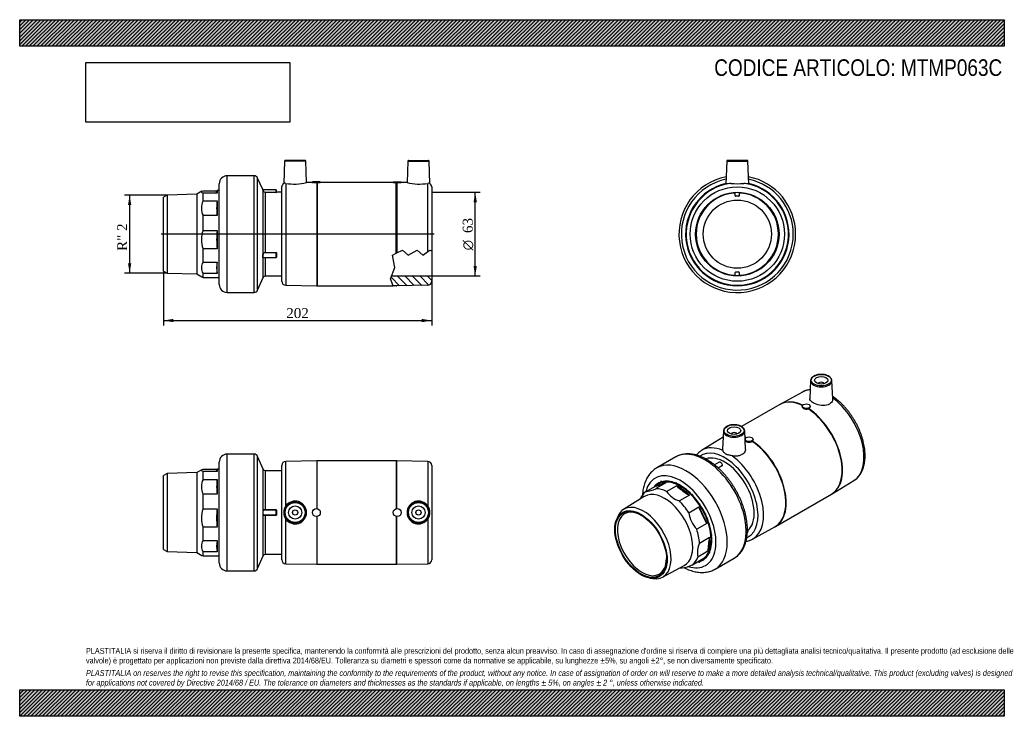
# Model space of a CAD drawing. Header units: millimetres. Extents: x 0 to 742, y 0 to 525.
import ezdxf
from ezdxf.enums import TextEntityAlignment as Align
from ezdxf.lldxf.tags import DXFTag

# ---------------------------------------------------------------- set-up
doc = ezdxf.new("R2010")
doc.units = ezdxf.units.MM
doc.header["$LTSCALE"] = 2.5
for name, color, linetype in [('Default', 7, 'Continuous'), ('DV3_Default', 7, 'Continuous'), ('IOM063C', 7, 'Continuous'), ('MP063C', 7, 'Continuous'), ('PARTE_PE_063', 7, 'Continuous')]:
    doc.layers.add(name, color=color, linetype=linetype)
doc.styles.add('SEACAD_Solid_Edge_ANSI1_Symbols', font='semeca1.ttf')
doc.styles.add('SEACAD_Times_New_Roman', font='times.ttf')
tags = doc.linetypes.add('CENTER2', pattern=[28.575, 19.05, -3.175, 3.175, -3.175]).pattern_tags.tags
tags[10:11] = [DXFTag(74, 4), DXFTag(75, 0), DXFTag(340, '0'), DXFTag(46, 0.0), DXFTag(50, 0.0), DXFTag(44, 0.0), DXFTag(45, 0.0)]
tags[8:9] = [DXFTag(74, 4), DXFTag(75, 0), DXFTag(340, '0'), DXFTag(46, 0.0), DXFTag(50, 0.0), DXFTag(44, 0.0), DXFTag(45, 0.0)]
tags[6:7] = [DXFTag(74, 4), DXFTag(75, 0), DXFTag(340, '0'), DXFTag(46, 0.0), DXFTag(50, 0.0), DXFTag(44, 0.0), DXFTag(45, 0.0)]
tags[4:5] = [DXFTag(74, 4), DXFTag(75, 0), DXFTag(340, '0'), DXFTag(46, 0.0), DXFTag(50, 0.0), DXFTag(44, 0.0), DXFTag(45, 0.0)]
doc.dimstyles.new('ANSImm', dxfattribs={"dimtxt": 7.5, "dimasz": 7.5, "dimexe": 3.75, "dimexo": 0, "dimgap": 1.875, "dimtad": 1, "dimdec": 0, "dimdsep": 46, "dimtxsty": 'SEACAD_Times_New_Roman', "dimblk1": '_SE_FILLED', "dimblk2": '_SE_FILLED', "dimsah": 1, "dimcen": 3.75, "dimazin": 0, "dimtfac": 0.85, "dimtdec": 3, "dimtofl": 0, "dimtmove": 0, "dimatfit": 3, "dimfxl": 1, "dimarcsym": 0})
picture_1 = doc.add_image_def('image1.jpg', size_in_pixel=(4302, 1260))

# ---------------------------------------------------------------- blocks, each defined once
blk = doc.blocks.new('SE')
at = {"layer": 'IOM063C', "color": 7, "linetype": 'Continuous'}
for p, q in [((137.47, 185.86), (133.59, 183.62)), ((138.28, 186.22), (148.88, 186.22)), ((148.95, 186.33), (148.68, 185.86)), ((148.95, 186.33), (148.95, 184.4)), ((150.45, 186.33), (148.95, 186.33)), ((111.09, 183.03), (108.45, 181.46)), ((108.45, 125.7), (108.45, 181.46)), ((133.59, 183.62), (111.09, 183.03)), ((111.09, 183.03), (111.09, 124.13)), ((133.59, 183.62), (133.59, 123.54)), ((138.28, 178.59), (138.28, 184.4)), ((148.95, 184.4), (138.28, 184.4)), ((138.28, 178.59), (148.95, 178.59)), ((148.95, 178.59), (148.95, 167.53)), ((138.28, 156.31), (138.28, 167.53)), ((148.95, 167.53), (138.28, 167.53)), ((138.28, 156.31), (148.95, 156.31)), ((148.95, 156.31), (148.95, 142.49)), ((138.28, 132.44), (138.28, 142.49)), ((148.95, 142.49), (138.28, 142.49)), ((138.28, 132.44), (148.95, 132.44)), ((148.95, 132.44), (148.95, 123.95)), ((108.45, 125.7), (111.09, 124.13)), ((111.09, 124.13), (133.59, 123.54)), ((133.59, 123.54), (137.47, 121.3)), ((138.28, 120.94), (138.28, 123.95)), ((148.95, 123.95), (138.28, 123.95)), ((138.28, 120.94), (148.95, 120.94)), ((148.88, 120.94), (148.95, 120.83)), ((148.95, 120.83), (148.95, 120.94)), ((148.95, 120.83), (150.45, 120.83))]:
    blk.add_line(p, q, dxfattribs=at)
for centre, radius, start, end in [((149.39, 173.06), 12.41, 153.55461, 206.44539), ((184.03, 173.06), 35.51, 171.04325, 188.95675), ((156, 149.4), 19.02, 158.70319, 201.29681), ((203.85, 149.4), 55.34, 172.82757, 187.17243), ((144.56, 128.19), 7.58, 145.94942, 214.05058), ((169.51, 128.19), 21, 168.34388, 191.65612)]:
    blk.add_arc(centre, radius, start, end, dxfattribs=at)
for points, knots in [([(138.28, 184.4), (137.45, 184.69), (136.98, 185), (136.98, 185.62), (137.45, 185.92), (138.28, 186.22)], [0, 0, 0, 0, 0.5, 0.5, 1, 1, 1, 1]), ([(148.95, 184.4), (148.66, 184.7), (148.43, 185.19), (148.57, 185.67), (148.68, 185.86)], [0, 0, 0, 0, 0.5, 0.8023523, 0.8023523, 0.8023523, 0.8023523])]:
    blk.add_open_spline(points, degree=3, knots=knots, dxfattribs=at)
blk.add_open_spline([(137.46, 121.3), (137.67, 121.18), (137.95, 121.06), (138.28, 120.94)], degree=3, dxfattribs=at)
at = {"layer": 'MP063C', "color": 7, "linetype": 'Continuous'}
for p, q in [((197.7, 118.02), (197.7, 189.14)), ((224.01, 192.58), (200.64, 192.14)), ((200.64, 158.5), (200.64, 192.14)), ((224.01, 192.58), (224.01, 156.56)), ((224.39, 156.5), (224.39, 192.58)), ((284.01, 192.58), (224.39, 192.58)), ((284.01, 192.58), (284.01, 156.5)), ((284.39, 156.56), (284.39, 192.58)), ((307.76, 192.14), (284.39, 192.58)), ((307.76, 192.14), (307.76, 158.5)), ((310.7, 189.14), (310.7, 118.02)), ((200.64, 115.03), (200.64, 148.66)), ((224.01, 150.6), (224.01, 114.58)), ((224.39, 114.58), (224.39, 150.66)), ((284.01, 150.66), (284.01, 114.58)), ((284.39, 114.58), (284.39, 150.6)), ((307.76, 148.66), (307.76, 115.03)), ((200.64, 115.03), (224.01, 114.58)), ((224.39, 114.58), (284.01, 114.58)), ((284.39, 114.58), (307.76, 115.03))]:
    blk.add_line(p, q, dxfattribs=at)
for centre, radius in [((207.7, 153.58), 8.02), ((207.7, 153.58), 7.52), ((207.7, 153.58), 5), ((223.7, 153.58), 3), ((284.7, 153.58), 3), ((300.7, 153.58), 8.02), ((300.7, 153.58), 7.52), ((300.7, 153.58), 5), ((207.7, 153.58), 2), ((300.7, 153.58), 2)]:
    blk.add_circle(centre, radius, dxfattribs=at)
for centre, radius, start, end in [((200.7, 189.14), 3, 91.08092, 180), ((224.39, 172.58), 20, 90, 91.08092), ((284.01, 172.58), 20, 88.91908, 90), ((307.7, 189.14), 3, 0, 88.91908), ((207.67, 153.58), 8.58, 145.00137, 214.99863), ((207.69, 153.58), 8.59, 214.92618, 145.07382), ((300.71, 153.58), 8.59, 34.92631, 325.07369), ((300.73, 153.58), 8.58, 325.00137, 34.99863), ((200.7, 118.02), 3, 180, 268.91908), ((224.39, 134.58), 20, 268.91908, 270), ((284.01, 134.58), 20, 270, 271.08092), ((307.7, 118.02), 3, 271.08092, 0)]:
    blk.add_arc(centre, radius, start, end, dxfattribs=at)
at = {"layer": 'PARTE_PE_063', "color": 7, "linetype": 'Continuous'}
for p, q in [((156.45, 109.58), (156.45, 197.58)), ((176.7, 197.58), (156.45, 197.58)), ((176.7, 109.58), (176.7, 197.58)), ((179.45, 111.38), (179.45, 195.79)), ((183.62, 186.28), (179.45, 195.79)), ((150.45, 115.58), (150.45, 191.58)), ((183.62, 155.26), (183.62, 186.28)), ((185.45, 155.67), (185.45, 185.08)), ((197.7, 185.08), (185.45, 185.08)), ((183.62, 120.88), (183.62, 151.9)), ((185.45, 155.67), (193.35, 155.67)), ((185.45, 155.58), (185.45, 155.67)), ((193.35, 155.58), (185.45, 155.58)), ((185.45, 151.58), (193.35, 151.58)), ((185.45, 151.49), (185.45, 151.58)), ((193.35, 151.49), (185.45, 151.49)), ((185.45, 122.08), (185.45, 151.49)), ((193.35, 155.58), (193.35, 155.67)), ((193.35, 151.58), (193.35, 155.58)), ((193.35, 151.49), (193.35, 151.58)), ((193.45, 155.48), (193.45, 151.68)), ((193.55, 155.47), (193.55, 151.69)), ((179.45, 111.38), (183.62, 120.88)), ((185.45, 122.08), (197.7, 122.08)), ((156.45, 109.58), (176.7, 109.58))]:
    blk.add_line(p, q, dxfattribs=at)
for centre, radius, start, end in [((156.45, 191.58), 6, 90, 180), ((176.7, 194.58), 3, 23.67347, 90), ((185.45, 187.08), 2, 203.67347, 270), ((187.43, 153.58), 4.16, 156.20204, 203.79796), ((187.16, 153.58), 3.8, 155.08388, 204.91612), ((193.35, 155.47), 0.2, 359.95343, 89.97291), ((193.35, 155.48), 0.1, 359.68253, 89.75138), ((193.35, 151.69), 0.2, 270.02713, 0.04654), ((193.35, 151.68), 0.1, 270.26689, 0.2992), ((185.45, 120.08), 2, 90, 156.32653), ((156.45, 115.58), 6, 180, 270), ((176.7, 112.58), 3, 270, 336.32653)]:
    blk.add_arc(centre, radius, start, end, dxfattribs=at)
for centre, major_axis, ratio, start_param, end_param in [((183.71, 155.26), (-0.0871, 0.0491), 0.758936, 0.663412, 1.974678), ((183.71, 151.9), (-0.0871, -0.0491), 0.758936, 4.308508, 5.619773), ((193.55, 155.48), (-0.1, 0), 0.060032, 0, 1.570796), ((193.55, 151.68), (-0.1, 0), 0.060032, 4.712389, 6.283185)]:
    blk.add_ellipse(centre, major_axis=major_axis, ratio=ratio, start_param=start_param, end_param=end_param, dxfattribs=at)
for points, knots in [([(183.62, 155.26), (183.65, 155.32), (183.69, 155.36), (183.78, 155.45), (183.83, 155.48), (183.95, 155.54), (184.02, 155.57), (184.16, 155.61), (184.24, 155.62), (184.48, 155.65), (184.66, 155.66), (185.05, 155.67), (185.25, 155.67), (185.45, 155.67)], [0, 0, 0, 0, 0.125, 0.125, 0.25, 0.25, 0.375, 0.375, 0.5, 0.5, 0.75, 0.75, 1, 1, 1, 1]), ([(185.45, 151.49), (185.25, 151.49), (185.05, 151.49), (184.67, 151.5), (184.48, 151.51), (184.16, 151.55), (184.01, 151.59), (183.77, 151.71), (183.68, 151.79), (183.62, 151.9)], [0, 0, 0, 0, 0.25, 0.25, 0.5, 0.5, 0.75, 0.75, 1, 1, 1, 1]), ([(185.45, 155.58), (185.26, 155.58), (185.07, 155.58), (184.71, 155.57), (184.54, 155.56), (184.31, 155.53), (184.23, 155.52), (184.1, 155.48), (184.03, 155.46), (183.92, 155.4), (183.87, 155.36), (183.78, 155.28), (183.74, 155.24), (183.71, 155.18)], [0, 0, 0, 0, 0.25, 0.25, 0.5, 0.5, 0.625, 0.625, 0.75, 0.75, 0.875, 0.875, 1, 1, 1, 1]), ([(183.71, 151.98), (183.77, 151.87), (183.86, 151.79), (184.09, 151.68), (184.23, 151.64), (184.54, 151.6), (184.71, 151.59), (185.07, 151.58), (185.26, 151.58), (185.45, 151.58)], [0, 0, 0, 0, 0.25, 0.25, 0.5, 0.5, 0.75, 0.75, 1, 1, 1, 1])]:
    blk.add_open_spline(points, degree=3, knots=knots, dxfattribs=at)
blk = doc.blocks.new('SE1')
at = {"layer": 'IOM063C', "color": 7, "linetype": 'Continuous'}
for p, q in [((471.93, 169.14), (479.48, 173.5)), ((487.3, 175.91), (479.75, 171.56)), ((481.85, 175), (480.79, 174.39)), ((487.69, 169.43), (495.23, 173.79)), ((471, 165.61), (455.39, 155.91)), ((505, 166.66), (497.46, 162.31)), ((504.57, 153.46), (512.11, 157.81)), ((450.83, 150.13), (450.01, 148.01)), ((518.11, 145.32), (510.57, 140.96)), ((512.69, 130.58), (520.24, 134.93)), ((518.95, 124.39), (511.41, 120.04)), ((484.84, 104.91), (501.04, 113.58)), ((507.3, 114.19), (514.85, 118.55)), ((513.54, 117.66), (514.6, 118.28)), ((475.31, 104.2), (477.55, 103.85))]:
    blk.add_line(p, q, dxfattribs=at)
for centre, radius, start, end in [((465.36, 204.31), 35.78, 280.58816, 293.72094), ((452.22, 275.69), 105.76, 284.93757, 289.37154), ((533.33, 215.76), 56.69, 227.77073, 240.01754), ((503.57, 180.94), 19.62, 215.93967, 251.8486), ((576.34, 180.97), 68.27, 199.82802, 211.47864), ((527.54, 156.8), 23.21, 188.28362, 223.02304), ((568.89, 123.65), 49.94, 166.93965, 179.14346), ((527.45, 123.43), 16.4, 154.15466, 191.92845), ((494.24, 142.64), 31.3, 279.64469, 294.66441)]:
    blk.add_arc(centre, radius, start, end, dxfattribs=at)
for centre, major_axis, ratio, start_param, end_param in [((498.22, 146.64), (-16.38, 28.36), 0.57735, 3.141593, 6.283185), ((498.22, 146.64), (16.75, -29.01), 0.57735, 3.025618, 3.369538), ((497.16, 146.03), (16.38, -28.36), 0.57735, 2.79627, 3.225116), ((489.62, 141.67), (-16.38, 28.36), 0.57735, 5.581311, 5.937862), ((483.8, 176.66), (0.25, -0.433), 0.577265, 1.439848, 4.581617), ((498.22, 146.64), (-16.75, 29.01), 0.57735, 5.643612, 6.137361), ((495.13, 175.54), (0.25, -0.433), 0.577328, 0.916357, 4.058126), ((497.16, 146.03), (-16.38, 28.36), 0.57735, 5.152464, 5.581311), ((498.22, 146.64), (-16.75, 29.01), 0.57735, 5.120013, 5.613762), ((489.62, 141.67), (-16.38, 28.36), 0.57735, 0.083524, 0.420534), ((486.3, 139.75), (-15.02, 26.02), 0.57735, 0, 0.018517), ((486.3, 139.75), (-15.02, 26.02), 0.57735, 3.123075, 6.283185), ((507.29, 166.67), (0.25, -0.433), 0.577412, 0.392719, 3.534488), ((498.22, 146.64), (-16.75, 29.01), 0.57735, 4.596414, 5.090163), ((469.23, 129.9), (13.1, -22.69), 0.57735, 2.375101, 6.283185), ((470.39, 130.57), (-14.73, 25.51), 0.57735, 0, 0.4342), ((470.39, 130.57), (-14.73, 25.51), 0.57735, 2.707393, 6.283185), ((489.62, 141.67), (-16.38, 28.36), 0.57735, 4.795913, 5.152464), ((497.16, 146.03), (-16.38, 28.36), 0.57735, 4.367066, 4.795913), ((517.01, 152.44), (-0.25, 0.433), 0.577435, 3.010565, 6.152334), ((498.22, 146.64), (16.75, -29.01), 0.57735, 0.931223, 1.424972), ((489.62, 141.67), (16.38, -28.36), 0.57735, 0.868922, 1.225473), ((497.16, 146.03), (16.38, -28.36), 0.57735, 0.440075, 0.868922), ((498.22, 146.64), (16.75, -29.01), 0.57735, 0.407624, 0.901373), ((521.71, 136.65), (-0.25, 0.433), 0.577373, 2.486859, 5.628628), ((469.23, 129.9), (13.1, -22.69), 0.57735, 0, 0.766492), ((489.62, 141.67), (16.38, -28.36), 0.57735, 0.083524, 0.440075), ((498.22, 146.64), (-16.75, 29.01), 0.57735, 3.025618, 3.519367), ((520.11, 123.54), (-0.25, 0.433), 0.577288, 1.9633, 5.105069), ((489.62, 141.67), (16.38, -28.36), 0.57735, -0.420534, -0.345323), ((498.22, 146.64), (16.75, -29.01), 0.57735, -0.227945, -0.145825), ((497.16, 146.03), (-16.38, 28.36), 0.57735, 3.058069, 3.225116), ((512.64, 116.61), (-0.25, 0.433), 0.577265, 1.439848, 4.581617)]:
    blk.add_ellipse(centre, major_axis=major_axis, ratio=ratio, start_param=start_param, end_param=end_param, dxfattribs=at)
for major_axis in [(13.94, -24.15), (-13.6, 23.56)]:
    blk.add_ellipse((468.52, 129.49), major_axis=major_axis, ratio=0.57735, dxfattribs=at)
at = {"layer": 'MP063C', "color": 7, "linetype": 'Continuous'}
for p, q in [((596.45, 253.01), (595.87, 239.37)), ((613.07, 239.22), (612.48, 253.01)), ((602.47, 250.68), (602.47, 250.65)), ((606.47, 250.65), (606.47, 250.68)), ((590.44, 244.39), (573.7, 235.24)), ((573.16, 234.94), (544.41, 218.33)), ((590.15, 233.7), (590.15, 233.24)), ((594.73, 231.73), (595.04, 231.85)), ((596.15, 233.2), (596.15, 233.7)), ((530.48, 210.29), (514.18, 200.37)), ((530.69, 215.05), (530.1, 201.22)), ((536.7, 212.71), (536.7, 212.68)), ((540.7, 212.68), (540.7, 212.71)), ((547.3, 201.45), (546.72, 215.05)), ((547.02, 208.79), (547.02, 208.3)), ((553.02, 208.34), (553.02, 208.79)), ((552.35, 207.2), (552.57, 207.38)), ((612.69, 167.7), (628.99, 177.62)), ((570.01, 143.05), (612.16, 167.39)), ((552.73, 133.59), (569.47, 142.75)), ((569.46, 142.76), (570, 143.06))]:
    blk.add_line(p, q, dxfattribs=at)
for centre, radius, start, end in [((575.46, 231.43), 4.18, 114.77816, 123.28948), ((609.88, 171.99), 5.12, 296.32509, 303.31097)]:
    blk.add_arc(centre, radius, start, end, dxfattribs=at)
for centre, major_axis, start_param, end_param in [((604.47, 252.9), (8.02, 0), 3.116897, 3.143559), ((604.47, 252.9), (8.02, 0), 3.143559, 6.274962), ((604.47, 252.9), (8.02, 0), 0, 0.024695), ((604.47, 252.9), (8.02, 0), 6.274962, 6.283185), ((609.46, 210.86), (19.28, -33.39), 2.865958, 3.128251), ((604.47, 250.68), (-2, 0), 3.112863, 6.283185), ((604.47, 250.68), (-2, 0), 0, 0.02873), ((592.93, 201.32), (19.5, -33.77), 2.44604, 3.128251), ((609.46, 210.86), (19.28, -33.39), 0.013342, 2.224446), ((592.66, 201.16), (19.5, -33.77), 2.441709, 3.141593), ((592.66, 201.16), (19.5, -33.77), 0, 2.281255), ((592.93, 201.32), (19.5, -33.77), 0.013342, 2.279605), ((538.7, 214.93), (8.02, 0), 3.116897, 3.143559), ((538.7, 214.93), (8.02, 0), 3.143559, 6.274962), ((538.7, 212.71), (2, 0), 0, 3.170323), ((538.7, 212.71), (2, 0), 6.254455, 6.283185), ((538.7, 214.93), (8.02, 0), 0, 0.024695), ((538.7, 214.93), (8.02, 0), 6.274962, 6.283185), ((550.51, 176.82), (19.5, -33.77), -3.832663, -3.796425), ((550.24, 176.67), (19.5, -33.77), -3.833181, -3.806598), ((533.71, 167.13), (19.28, -33.39), 2.484165, 3.153068), ((550.24, 176.67), (19.5, -33.77), 6.269843, 8.56279), ((550.51, 176.82), (19.5, -33.77), -0.000052, 2.281255), ((531.63, 165.93), (17.78, -30.79), 0, 3.201692), ((531.63, 165.93), (15.75, -27.28), 0.119846, 3.047099), ((533.71, 167.13), (19.28, -33.39), -0.01333, 2.228224), ((531.63, 165.93), (17.78, -30.79), 6.224003, 6.283185)]:
    blk.add_ellipse(centre, major_axis=major_axis, ratio=0.57735, start_param=start_param, end_param=end_param, dxfattribs=at)
for centre, major_axis in [((604.47, 253.29), (-7.52, 0)), ((604.47, 253.29), (-5, 0)), ((593.15, 233.7), (-3, 0)), ((538.7, 215.33), (-7.52, 0)), ((538.7, 215.33), (5, 0)), ((550.02, 208.79), (3, 0))]:
    blk.add_ellipse(centre, major_axis=major_axis, ratio=0.57735, dxfattribs=at)
for points, knots in [([(612.47, 252.84), (612.47, 253.02), (612.47, 253.37), (612.3, 253.98), (611.99, 254.62), (611.54, 255.22), (610.95, 255.78), (610.24, 256.28), (609.42, 256.73), (608.5, 257.09), (607.51, 257.38), (606.46, 257.59), (605.38, 257.71), (604.28, 257.74), (603.18, 257.68), (602.11, 257.53), (601.08, 257.29), (600.11, 256.98), (599.22, 256.58), (598.43, 256.11), (597.75, 255.58), (597.19, 254.98), (596.78, 254.34), (596.53, 253.67), (596.43, 253.16), (596.45, 252.91), (596.46, 252.87)], [0, 0, 0, 0, 0.029471, 0.071214, 0.113165, 0.155805, 0.19923, 0.243226, 0.287498, 0.331814, 0.376075, 0.420267, 0.464405, 0.508514, 0.552625, 0.596762, 0.640955, 0.685236, 0.729634, 0.774163, 0.818798, 0.863376, 0.907599, 0.951095, 0.993671, 1, 1, 1, 1]), ([(596.16, 246.18), (596.09, 246.17), (595.5, 246.1), (594.41, 245.91), (592.93, 245.5), (591.56, 244.98), (590.81, 244.58), (590.42, 244.37)], [0.92340535, 0.92340535, 0.92340535, 0.92340535, 0.92580994, 0.94553458, 0.96504355, 0.98436639, 1, 1, 1, 1]), ([(613.07, 239.22), (613.1, 238.31), (612.81, 237.39), (611.41, 235.6), (610.06, 234.83), (606.84, 234.12), (604.95, 234.16), (601.39, 234.83), (599.68, 235.46), (597.11, 236.94), (596.24, 237.8), (595.89, 238.89), (595.86, 239.13), (595.87, 239.37)], [0.03003, 0.03003, 0.03003, 0.03003, 0.125, 0.125, 0.25, 0.25, 0.375, 0.375, 0.5, 0.5, 0.625, 0.625, 0.6595705, 0.6595705, 0.6595705, 0.6595705]), ([(628.95, 177.62), (629.26, 177.8), (629.91, 178.2), (630.98, 179.04), (632.07, 180.07), (633.08, 181.23), (634, 182.51), (634.82, 183.89), (635.54, 185.39), (636.15, 186.98), (636.66, 188.68), (637.06, 190.46), (637.34, 192.33), (637.52, 194.27), (637.58, 196.27), (637.52, 198.33), (637.35, 200.44), (637.08, 202.58), (636.69, 204.75), (636.2, 206.95), (635.6, 209.16), (634.91, 211.37), (634.11, 213.58), (633.22, 215.77), (632.24, 217.95), (631.18, 220.1), (630.03, 222.21), (628.8, 224.28), (627.5, 226.3), (626.13, 228.26), (624.69, 230.16), (623.2, 231.98), (621.65, 233.72), (620.06, 235.37), (618.42, 236.93), (616.74, 238.39), (615.03, 239.75), (613.77, 240.65), (613.09, 241.11), (612.99, 241.18)], [0, 0, 0, 0, 0.0124318, 0.0315291, 0.0506616, 0.0698948, 0.0892819, 0.1088591, 0.128642, 0.1486265, 0.168791, 0.189103, 0.2095252, 0.2300212, 0.25056, 0.2711168, 0.2916698, 0.3122088, 0.332728, 0.3532251, 0.3736999, 0.3941537, 0.4145889, 0.4350085, 0.4554157, 0.4758141, 0.4962076, 0.5165999, 0.5369944, 0.5573943, 0.5778033, 0.5982254, 0.6186645, 0.6391242, 0.6596079, 0.6801187, 0.7006587, 0.7212288, 0.7248252, 0.7248252, 0.7248252, 0.7248252]), ([(590.15, 233.24), (590.15, 233.18), (590.16, 233.11), (590.21, 232.87), (590.3, 232.69), (590.6, 232.36), (590.79, 232.2), (591.27, 231.93), (591.54, 231.81), (592.15, 231.63), (592.47, 231.56), (593.14, 231.5), (593.47, 231.5), (594.13, 231.56), (594.44, 231.63), (594.73, 231.73)], [0.2071313, 0.2071313, 0.2071313, 0.2071313, 0.25, 0.25, 0.375, 0.375, 0.5, 0.5, 0.625, 0.625, 0.75, 0.75, 0.875, 0.875, 1, 1, 1, 1]), ([(595.04, 231.85), (595.7, 232.14), (596.1, 232.61), (596.15, 233.14), (596.15, 233.17), (596.15, 233.2)], [0, 0, 0, 0, 0.25, 0.25, 0.2658079, 0.2658079, 0.2658079, 0.2658079]), ([(546.71, 214.87), (546.71, 215.05), (546.71, 215.4), (546.54, 216.02), (546.23, 216.65), (545.78, 217.25), (545.19, 217.81), (544.48, 218.32), (543.65, 218.76), (542.74, 219.13), (541.75, 219.42), (540.7, 219.62), (539.62, 219.74), (538.52, 219.77), (537.42, 219.71), (536.35, 219.56), (535.32, 219.33), (534.35, 219.01), (533.46, 218.61), (532.67, 218.14), (531.98, 217.61), (531.43, 217.01), (531.02, 216.37), (530.77, 215.7), (530.67, 215.19), (530.69, 214.94), (530.7, 214.91)], [0, 0, 0, 0, 0.029471, 0.071214, 0.113165, 0.155805, 0.19923, 0.243226, 0.287498, 0.331814, 0.376075, 0.420267, 0.464405, 0.508514, 0.552625, 0.596762, 0.640955, 0.685236, 0.729634, 0.774163, 0.818798, 0.863376, 0.907599, 0.951095, 0.993671, 1, 1, 1, 1]), ([(547.02, 208.3), (547.02, 207.86), (547.34, 207.43), (548.49, 206.76), (549.34, 206.56), (551.01, 206.57), (551.82, 206.8), (552.35, 207.2)], [0.2658079, 0.2658079, 0.2658079, 0.2658079, 0.5, 0.5, 0.75, 0.75, 1, 1, 1, 1]), ([(552.57, 207.38), (552.75, 207.56), (552.87, 207.74), (552.99, 208.07), (553.02, 208.21), (553.02, 208.34)], [0, 0, 0, 0, 0.125, 0.125, 0.2071313, 0.2071313, 0.2071313, 0.2071313]), ([(547.3, 201.44), (547.34, 200.46), (547.02, 199.47), (545.51, 197.56), (544.14, 196.76), (541.69, 196.19), (540.81, 196.09), (539, 196.09), (538.09, 196.18), (537.19, 196.34)], [0.649846, 0.649846, 0.649846, 0.649846, 0.75, 0.75, 0.875, 0.875, 0.9375, 0.9375, 1, 1, 1, 1]), ([(514.23, 200.38), (513.92, 200.19), (513.26, 199.79), (512.19, 198.95), (511.14, 197.95), (510.5, 197.23), (510.21, 196.87)], [0, 0, 0, 0, 0.01262811, 0.03172838, 0.0508639, 0.06799725, 0.06799725, 0.06799725, 0.06799725]), ([(537.19, 196.34), (536.76, 196.42), (536.34, 196.49), (535.51, 196.64), (535.11, 196.72), (534.33, 196.9), (533.96, 197.01), (533.43, 197.2), (533.26, 197.27), (532.93, 197.42), (532.77, 197.51), (532.3, 197.78), (532.02, 197.98), (531.51, 198.42), (531.28, 198.67), (530.87, 199.17), (530.7, 199.42), (530.42, 199.91), (530.31, 200.14), (530.24, 200.36)], [0, 0, 0, 0, 0.125, 0.125, 0.25, 0.25, 0.375, 0.375, 0.4375, 0.4375, 0.5, 0.5, 0.625, 0.625, 0.75, 0.75, 0.875, 0.875, 1, 1, 1, 1]), ([(547.72, 131.9), (548.07, 131.96), (548.93, 132.12), (550.24, 132.49), (551.6, 133), (552.34, 133.4), (552.73, 133.6)], [0.93266468, 0.93266468, 0.93266468, 0.93266468, 0.94587569, 0.96538768, 0.98471352, 1, 1, 1, 1])]:
    blk.add_open_spline(points, degree=3, knots=knots, dxfattribs=at)
blk.add_open_spline([(530.24, 200.36), (530.13, 200.64), (530.09, 200.93), (530.1, 201.22)], degree=3, dxfattribs=at)
at = {"layer": 'PARTE_PE_063', "color": 7, "linetype": 'Continuous'}
for p, q in [((494.79, 195.46), (480.47, 187.19)), ((527.56, 191.55), (524.01, 189.5)), ((526.71, 187.2), (529.97, 189.08)), ((530.04, 188.96), (526.82, 187.1)), ((548.72, 138.42), (548.81, 138.47)), ((524.47, 110.98), (538.79, 119.25))]:
    blk.add_line(p, q, dxfattribs=at)
for centre, major_axis, ratio, start_param, end_param in [((502.47, 149.09), (22, -38.11), 0.57735, 0.000754, 3.14196), ((516.79, 157.35), (22, -38.11), 0.57735, 0, 3.141593), ((528.56, 189.82), (1, -1.73), 0.57735, 0.830099, 3.141593), ((528.7, 164.23), (-15.75, 27.28), 0.57735, -0.845466, -0.842211), ((530.04, 189.04), (0.05, -0.0866), 0.57735, 3.971691, 5.431349), ((530.04, 189.21), (0.0543, 0.084), 0.54165, 3.128559, 3.955274), ((498.22, 146.64), (19, -32.91), 0.57735, 0, 3.679393), ((498.22, 146.64), (16.75, -29.01), 0.57735, 3.025618, 3.369538), ((483.8, 176.66), (0.25, -0.433), 0.577265, 1.439848, 4.581617), ((498.22, 146.64), (-16.75, 29.01), 0.57735, 5.643612, 6.137361), ((495.13, 175.54), (0.25, -0.433), 0.577328, 0.916357, 4.058126), ((498.22, 146.64), (-16.75, 29.01), 0.57735, 5.120013, 5.613762), ((507.29, 166.67), (0.25, -0.433), 0.577412, 0.392719, 3.534488), ((498.22, 146.64), (16.75, -29.01), 0.57735, 1.454821, 1.948571), ((517.01, 152.44), (-0.25, 0.433), 0.577435, 3.010565, 6.152334), ((498.22, 146.64), (16.75, -29.01), 0.57735, 0.931223, 1.424972), ((498.22, 146.64), (16.75, -29.01), 0.57735, 0.407624, 0.901373), ((521.71, 136.65), (-0.25, 0.433), 0.577373, 2.486859, 5.628628), ((547.81, 140.2), (-1, 1.73), 0.57735, 3.141593, 4.744572), ((498.22, 146.64), (-16.75, 29.01), 0.57735, 3.025618, 3.519367), ((520.11, 123.54), (-0.25, 0.433), 0.577288, 1.9633, 5.105068), ((498.22, 146.64), (19, -32.91), 0.57735, 5.72099, 6.283185), ((498.22, 146.64), (16.75, -29.01), 0.57735, -0.227945, -0.145825), ((512.64, 116.61), (-0.25, 0.433), 0.577265, 1.439848, 4.581617)]:
    blk.add_ellipse(centre, major_axis=major_axis, ratio=ratio, start_param=start_param, end_param=end_param, dxfattribs=at)
for points, knots in [([(518.29, 193.43), (517.92, 193.64), (517.02, 194.14), (515.39, 194.97), (513.52, 195.79), (511.63, 196.47), (509.76, 197.02), (507.91, 197.43), (506.08, 197.69), (504.3, 197.8), (502.56, 197.77), (500.87, 197.59), (499.24, 197.27), (497.67, 196.81), (496.2, 196.21), (495.18, 195.72), (494.74, 195.43), (494.71, 195.41)], [0, 0, 0, 0, 0.039898, 0.115212, 0.190566, 0.265867, 0.341036, 0.415971, 0.490557, 0.564672, 0.638205, 0.711079, 0.783262, 0.854791, 0.925761, 0.996326, 1, 1, 1, 1]), ([(538.82, 119.29), (539.14, 119.47), (539.84, 119.88), (540.99, 120.74), (542.17, 121.79), (543.28, 122.98), (544.3, 124.28), (545.22, 125.7), (546.04, 127.22), (546.76, 128.85), (547.37, 130.59), (547.88, 132.41), (548.28, 134.33), (548.56, 136.33), (548.74, 138.4), (548.8, 140.53), (548.74, 142.72), (548.58, 144.96), (548.31, 147.24), (547.92, 149.55), (547.43, 151.88), (546.84, 154.23), (546.15, 156.59), (545.35, 158.95), (544.46, 161.3), (543.48, 163.64), (542.41, 165.96), (541.25, 168.25), (540.01, 170.5), (538.69, 172.71), (537.3, 174.87), (535.84, 176.97), (534.32, 179), (532.73, 180.96), (531.1, 182.84), (529.41, 184.64), (527.68, 186.34), (525.91, 187.95), (524.1, 189.46), (522.27, 190.86), (520.46, 192.11), (519.09, 192.96), (518.42, 193.35), (518.29, 193.43)], [0, 0, 0, 0, 0.015326, 0.039189, 0.063076, 0.087054, 0.111184, 0.135505, 0.16004, 0.184793, 0.209748, 0.234876, 0.260143, 0.28551, 0.310944, 0.336415, 0.361902, 0.387384, 0.412851, 0.438298, 0.463723, 0.489124, 0.514502, 0.539861, 0.565202, 0.590528, 0.615843, 0.641149, 0.666452, 0.691753, 0.717057, 0.742367, 0.767685, 0.793016, 0.818363, 0.84373, 0.869121, 0.894537, 0.919982, 0.945457, 0.970962, 0.995134, 1, 1, 1, 1]), ([(480.46, 187.18), (480.01, 186.91), (479.19, 186.42), (477.89, 185.43), (476.64, 184.31), (475.48, 183.06), (474.41, 181.7), (473.44, 180.23), (472.57, 178.66), (471.81, 176.97), (471.15, 175.19), (470.6, 173.31), (470.17, 171.34), (469.85, 169.29), (469.71, 167.71), (469.66, 166.83), (469.65, 166.67)], [0, 0, 0, 0, 0.0147077, 0.0320042, 0.049327, 0.0667408, 0.0843046, 0.1020676, 0.1200662, 0.1383203, 0.156832, 0.1755855, 0.1945495, 0.2136828, 0.2329405, 0.2373119, 0.2373119, 0.2373119, 0.2373119]), ([(529.97, 189.08), (529.98, 189.08), (529.98, 189.08), (529.98, 189.09), (529.99, 189.09), (529.99, 189.1), (530, 189.11), (530, 189.11), (530, 189.12), (530, 189.12)], [0, 0, 0, 0, 0.1346294, 0.1346294, 0.1346294, 0.3479053, 0.3479053, 0.3479053, 0.5156162, 0.5156162, 0.5156162, 0.5156162]), ([(530.04, 188.96), (530.07, 188.98), (530.09, 189.01), (530.09, 189.08), (530.07, 189.11), (530.04, 189.13)], [0, 0, 0, 0, 0.5, 0.5, 1, 1, 1, 1]), ([(500.97, 112.04), (501.43, 111.8), (502.55, 111.24), (504.33, 110.46), (506.3, 109.75), (508.27, 109.18), (510.23, 108.76), (512.15, 108.49), (514.05, 108.38), (515.89, 108.42), (517.69, 108.61), (519.42, 108.95), (521.09, 109.43), (522.66, 110.05), (523.83, 110.6), (524.37, 110.94), (524.48, 111)], [0.7591781, 0.7591781, 0.7591781, 0.7591781, 0.7730991, 0.7926295, 0.812118, 0.8315215, 0.85079, 0.8698716, 0.8887197, 0.9073008, 0.9255997, 0.9436227, 0.9613959, 0.9789624, 0.9963772, 1, 1, 1, 1])]:
    blk.add_open_spline(points, degree=3, knots=knots, dxfattribs=at)
blk = doc.blocks.new('SE2')
at = {"layer": 'MP063C', "linetype": 'Continuous'}
h = blk.add_hatch(dxfattribs=at)
h.set_pattern_fill('LINE', scale=1.25984, angle=135, style=0)
edge = h.paths.add_edge_path()
edge.add_line((279.59, 329.67), (281.69, 324.41))
edge.add_line((281.69, 324.41), (284.01, 324.41))
edge.add_arc((284.01, 344.41), 20, 270, 271.08092)
edge.add_line((284.39, 324.42), (307.76, 324.86))
edge.add_arc((307.7, 327.86), 3, 271.08092, 360)
edge.add_line((310.7, 327.86), (310.7, 331.91))
edge.add_line((310.7, 331.91), (280.47, 331.91))
edge.add_line((280.47, 331.91), (279.59, 329.67))
at = {"layer": 'DV3_Default', "color": 7, "linetype": 'CENTER2'}
blk.add_line((312.45, 363.41), (106.7, 363.41), dxfattribs=at)
at = {"layer": 'IOM063C', "color": 7, "linetype": 'Continuous'}
for p, q in [((137.46, 395.69), (133.59, 393.45)), ((138.28, 396.05), (148.88, 396.05)), ((138.28, 388.42), (138.28, 394.23)), ((148.95, 394.23), (138.28, 394.23)), ((148.95, 396.16), (148.68, 395.69)), ((148.95, 396.16), (148.95, 394.23)), ((150.45, 396.16), (148.95, 396.16)), ((111.09, 392.86), (108.45, 391.3)), ((108.45, 335.53), (108.45, 391.3)), ((133.59, 393.45), (111.09, 392.86)), ((111.09, 392.86), (111.09, 333.96)), ((133.59, 393.45), (133.59, 333.37)), ((138.28, 388.42), (148.95, 388.42)), ((148.95, 388.42), (148.95, 377.36)), ((138.28, 366.14), (138.28, 377.36)), ((148.95, 377.36), (138.28, 377.36)), ((138.28, 366.14), (148.95, 366.14)), ((148.95, 366.14), (148.95, 352.33)), ((138.28, 342.27), (138.28, 352.33)), ((148.95, 352.33), (138.28, 352.33)), ((138.28, 342.27), (148.95, 342.27)), ((148.95, 333.78), (148.95, 342.27)), ((108.45, 335.53), (111.09, 333.96)), ((111.09, 333.96), (133.59, 333.37)), ((133.59, 333.37), (137.46, 331.13)), ((148.95, 333.78), (138.28, 333.78)), ((138.28, 330.78), (138.28, 333.78)), ((138.28, 330.78), (148.95, 330.78)), ((148.88, 330.78), (148.95, 330.66)), ((148.95, 330.66), (148.95, 330.78)), ((148.95, 330.66), (150.45, 330.66))]:
    blk.add_line(p, q, dxfattribs=at)
for centre, radius, start, end in [((149.48, 382.89), 12.49, 153.72886, 206.27114), ((184.47, 382.89), 35.95, 171.1538, 188.8462), ((156.1, 359.24), 19.11, 158.80512, 201.19488), ((204.53, 359.24), 56.01, 172.91381, 187.08619), ((144.64, 338.02), 7.64, 146.28195, 213.71805), ((169.79, 338.02), 21.27, 168.49487, 191.50513)]:
    blk.add_arc(centre, radius, start, end, dxfattribs=at)
blk.add_open_spline([(138.28, 394.23), (137.87, 394.38), (137.54, 394.52), (137.1, 394.83), (136.98, 394.98), (136.98, 395.29), (137.1, 395.45), (137.54, 395.75), (137.87, 395.9), (138.28, 396.05)], degree=3, knots=[0, 0, 0, 0, 0.25, 0.25, 0.5, 0.5, 0.75, 0.75, 1, 1, 1, 1], dxfattribs=at)
for points in [[(148.95, 394.23), (148.49, 394.72), (148.4, 395.2), (148.68, 395.69)], [(137.46, 331.14), (137.67, 331.01), (137.95, 330.89), (138.28, 330.78)]]:
    blk.add_open_spline(points, degree=3, dxfattribs=at)
at = {"layer": 'MP063C', "color": 7, "linetype": 'Continuous'}
for p, q in [((199.68, 418.43), (199.09, 401.5)), ((215.72, 418.43), (199.68, 418.43)), ((215.22, 418.91), (200.18, 418.91)), ((216.28, 402.26), (215.72, 418.43)), ((292.68, 418.43), (292.12, 402.26)), ((292.68, 418.43), (308.72, 418.43)), ((293.18, 418.91), (308.22, 418.91)), ((309.31, 401.5), (308.72, 418.43)), ((200.64, 401.65), (200.64, 324.86)), ((220.7, 402.35), (216.28, 402.26)), ((226.7, 402.91), (220.7, 402.91)), ((220.7, 402.91), (220.7, 402.35)), ((224.01, 402.29), (224.01, 324.42)), ((224.39, 402.3), (224.39, 324.41)), ((226.7, 402.41), (226.7, 402.91)), ((281.7, 402.41), (226.7, 402.41)), ((281.7, 402.91), (287.7, 402.91)), ((281.7, 402.91), (281.7, 402.41)), ((284.01, 349), (284.01, 402.3)), ((284.39, 402.29), (284.39, 349.2)), ((287.7, 402.35), (287.7, 402.91)), ((292.12, 402.26), (287.7, 402.35)), ((307.76, 350.31), (307.76, 401.65)), ((197.7, 327.86), (197.7, 398.97)), ((310.7, 398.97), (310.7, 350.71)), ((281.17, 347.53), (284.01, 349)), ((284.01, 349), (284.39, 349.2)), ((284.39, 349.2), (288.57, 351.37)), ((288.57, 351.37), (293.06, 347.53)), ((293.06, 347.53), (299.8, 351.37)), ((299.8, 351.37), (304.03, 347.53)), ((304.03, 347.53), (307.76, 350.31)), ((307.76, 350.31), (309.18, 351.37)), ((309.18, 351.37), (310.7, 350.71)), ((310.7, 350.71), (310.7, 331.91)), ((282.92, 338.13), (281.17, 347.53)), ((279.59, 329.67), (282.92, 338.13)), ((281.69, 324.41), (279.59, 329.67)), ((280.47, 331.91), (310.7, 331.91)), ((310.7, 331.91), (310.7, 327.86)), ((200.64, 324.86), (224.01, 324.42)), ((224.39, 324.41), (281.69, 324.41)), ((284.01, 324.41), (281.69, 324.41)), ((307.76, 324.86), (284.39, 324.42))]:
    blk.add_line(p, q, dxfattribs=at)
for centre, radius, start, end in [((200.18, 418.41), 0.5, 90, 178), ((215.22, 418.41), 0.5, 2, 90), ((293.18, 418.41), 0.5, 90, 178), ((308.22, 418.41), 0.5, 2, 90), ((200.7, 398.97), 3, 122.35588, 180), ((200.13, 398.92), 2.78, 79.28011, 111.87845), ((207, 439.47), 38.35, 260.46182, 284.00823), ((222.96, 441.2), 38.92, 266.6649, 271.54126), ((225.11, 361.38), 40.93, 91.01444, 91.54267), ((223.69, 441.51), 39.22, 271.02071, 274.40195), ((284.71, 441.51), 39.22, 265.59805, 268.97929), ((283.29, 361.38), 40.93, 88.45733, 88.98556), ((285.43, 441.2), 38.92, 268.45874, 273.3351), ((301.4, 439.49), 38.37, 255.99732, 279.53263), ((308.27, 398.92), 2.78, 68.12155, 100.71989), ((307.7, 398.97), 3, 0, 57.64455), ((200.7, 327.86), 3, 180, 268.91908), ((307.7, 327.86), 3, 271.08092, 0), ((224.39, 344.41), 20, 268.91908, 270), ((284.01, 344.41), 20, 270, 271.08092)]:
    blk.add_arc(centre, radius, start, end, dxfattribs=at)
at = {"layer": 'PARTE_PE_063', "color": 7, "linetype": 'Continuous'}
for p, q in [((150.45, 325.41), (150.45, 401.41)), ((156.45, 319.41), (156.45, 407.41)), ((176.7, 407.41), (156.45, 407.41)), ((176.7, 319.41), (176.7, 407.41)), ((179.45, 321.21), (179.45, 405.62)), ((183.27, 396.91), (179.45, 405.62)), ((193.35, 396.85), (183.36, 396.85)), ((183.62, 348.54), (183.62, 396.07)), ((185.45, 394.94), (193.35, 394.94)), ((185.45, 394.84), (185.45, 394.94)), ((193.35, 394.84), (185.45, 394.84)), ((185.45, 349.51), (185.45, 394.84)), ((193.35, 394.94), (193.35, 396.85)), ((193.35, 394.84), (193.35, 394.94)), ((193.45, 396.75), (193.45, 394.96)), ((193.55, 394.86), (193.55, 394.91)), ((197.7, 394.91), (193.55, 394.91)), ((185.45, 349.51), (193.35, 349.51)), ((185.45, 349.38), (185.45, 349.51)), ((193.35, 349.38), (185.45, 349.38)), ((193.35, 349.38), (193.35, 349.51)), ((193.35, 345.69), (193.35, 349.38)), ((193.45, 349.28), (193.45, 345.79)), ((193.55, 349.33), (193.55, 346.05)), ((183.62, 330.72), (183.62, 345.63)), ((183.81, 345.69), (193.35, 345.69)), ((185.45, 331.91), (185.45, 345.69)), ((179.45, 321.21), (183.62, 330.72)), ((185.45, 331.91), (197.7, 331.91)), ((156.45, 319.41), (176.7, 319.41))]:
    blk.add_line(p, q, dxfattribs=at)
for centre, radius, start, end in [((156.45, 401.41), 6, 90, 180), ((176.7, 404.41), 3, 23.67347, 90), ((183.36, 396.95), 0.1, 202.34091, 270.40822), ((274.65, 436.24), 99.43, 203.33942, 203.84399), ((185.45, 396.82), 1.98, 202.51116, 270.01628), ((185.43, 396.82), 1.88, 204.32286, 270.6957), ((193.35, 396.75), 0.1, 0, 90), ((193.4, 395.66), 0.818, 266.59575, 280.66183), ((193.55, 395.01), 0.1, 180, 270), ((193.36, 349.32), 0.191, 3.23508, 92.8634), ((193.35, 349.28), 0.098, 1.14258, 91.16065), ((193.35, 345.79), 0.1, 270, 0), ((185.45, 329.91), 2, 90, 156.32653), ((156.45, 325.41), 6, 180, 270), ((176.7, 322.41), 3, 270, 336.32653)]:
    blk.add_arc(centre, radius, start, end, dxfattribs=at)
for centre, major_axis, ratio, start_param, end_param in [((183.71, 396.11), (-0.0922, -0.0388), 0.567388, 0.025055, 1.33632), ((193.55, 394.96), (-0.1, 0), 0.998196, 0, 1.570796), ((193.55, 349.28), (-0.1, 0), 0.447109, 4.712389, 6.283185), ((183.71, 348.52), (-0.0939, 0.0344), 0.373563, 0.395742, 1.707008), ((183.71, 345.61), (-0.0331, -0.0944), 0.940952, 3.497921, 4.809187), ((193.55, 346), (-0.1, 0), 0.551087, 4.712389, 6.283185)]:
    blk.add_ellipse(centre, major_axis=major_axis, ratio=ratio, start_param=start_param, end_param=end_param, dxfattribs=at)
for points, knots in [([(183.62, 396.07), (183.51, 396.32), (183.42, 396.53), (183.3, 396.83), (183.27, 396.91), (183.27, 396.91)], [0, 0, 0, 0, 0.25, 0.25, 0.4992867, 0.4992867, 0.4992867, 0.4992867]), ([(193.35, 394.94), (193.36, 394.94), (193.36, 394.94), (193.37, 394.94), (193.38, 394.94), (193.39, 394.94), (193.4, 394.94), (193.41, 394.94), (193.42, 394.94), (193.43, 394.94), (193.43, 394.95), (193.44, 394.95), (193.44, 394.95), (193.45, 394.95), (193.45, 394.95), (193.45, 394.96)], [0, 0, 0, 0, 0.134629, 0.134629, 0.134629, 0.347905, 0.347905, 0.347905, 0.563598, 0.563598, 0.563598, 0.781303, 0.781303, 0.781303, 1, 1, 1, 1]), ([(183.62, 348.54), (183.75, 348.89), (183.99, 349.14), (184.65, 349.45), (185.04, 349.51), (185.45, 349.51)], [0, 0, 0, 0, 0.5, 0.5, 1, 1, 1, 1]), ([(185.45, 349.38), (185.07, 349.38), (184.7, 349.33), (184.07, 349.05), (183.84, 348.81), (183.71, 348.48)], [0, 0, 0, 0, 0.5, 0.5, 1, 1, 1, 1]), ([(183.62, 345.63), (183.51, 345.67), (183.42, 345.78), (183.3, 346.13), (183.27, 346.38), (183.27, 346.95), (183.3, 347.28), (183.42, 347.93), (183.51, 348.25), (183.62, 348.54)], [0, 0, 0, 0, 0.25, 0.25, 0.5, 0.5, 0.75, 0.75, 1, 1, 1, 1]), ([(183.71, 348.48), (183.6, 348.21), (183.51, 347.9), (183.39, 347.28), (183.36, 346.97), (183.36, 346.42), (183.39, 346.19), (183.51, 345.85), (183.6, 345.74), (183.71, 345.71)], [0, 0, 0, 0, 0.25, 0.25, 0.5, 0.5, 0.75, 0.75, 1, 1, 1, 1]), ([(193.45, 345.91), (193.46, 345.92), (193.48, 345.92), (193.53, 345.97), (193.55, 346.01), (193.55, 346.05)], [0.3336585, 0.3336585, 0.3336585, 0.3336585, 0.5, 0.5, 1, 1, 1, 1])]:
    blk.add_open_spline(points, degree=3, knots=knots, dxfattribs=at)
for points in [[(184.11, 345.69), (183.88, 345.64), (183.72, 345.6), (183.62, 345.63)], [(183.71, 345.71), (183.74, 345.7), (183.77, 345.69), (183.81, 345.69)]]:
    blk.add_open_spline(points, degree=3, dxfattribs=at)
blk = doc.blocks.new('SE3')
at = {"layer": 'MP063C', "color": 7, "linetype": 'Continuous'}
for p, q in [((533.15, 418.43), (532.54, 401.13)), ((533.15, 418.43), (549.18, 418.43)), ((548.68, 418.91), (533.65, 418.91)), ((549.78, 401.13), (549.18, 418.43)), ((539.66, 392.38), (539.66, 394.88)), ((542.66, 394.88), (542.66, 392.38)), ((542.16, 391.88), (540.16, 391.88)), ((539.66, 331.95), (539.66, 334.45)), ((540.16, 334.95), (542.16, 334.95)), ((542.66, 334.45), (542.66, 331.95))]:
    blk.add_line(p, q, dxfattribs=at)
for radius in [35.56, 31.5]:
    blk.add_circle((541.16, 363.41), radius, dxfattribs=at)
for centre, radius, start, end in [((533.65, 418.41), 0.5, 90, 178), ((548.68, 418.41), 0.5, 2, 90), ((541.16, 363.41), 39, 102.75391, 77.24609), ((541.16, 363.41), 39, 102.75529, 77.24471), ((541.16, 363.41), 38.56, 97.33215, 82.66785), ((541.16, 452.29), 50.88, 264.45041, 275.54959), ((540.16, 392.38), 0.5, 180, 270), ((542.16, 392.38), 0.5, 270, 0), ((540.16, 334.45), 0.5, 90, 180), ((542.16, 334.45), 0.5, 0, 90)]:
    blk.add_arc(centre, radius, start, end, dxfattribs=at)
for points, knots in [([(536.24, 401.65), (534.76, 401.48), (533.6, 401.27), (532.7, 401.13), (532.55, 401.11), (532.55, 401.13)], [0, 0, 0, 0, 0.125, 0.125, 0.1899595, 0.1899595, 0.1899595, 0.1899595]), ([(549.78, 401.13), (549.78, 401.11), (549.63, 401.13), (548.72, 401.27), (547.59, 401.48), (546.08, 401.65)], [0.8100661, 0.8100661, 0.8100661, 0.8100661, 0.875, 0.875, 1, 1, 1, 1])]:
    blk.add_open_spline(points, degree=3, knots=knots, dxfattribs=at)
at = {"layer": 'PARTE_PE_063', "color": 7, "linetype": 'Continuous'}
blk.add_circle((541.16, 363.41), 25.7, dxfattribs=at)
for radius, start, end in [(44, 101.04571, 0), (42.2, 101.61114, 0), (44, 0, 78.95429), (42.2, 0, 78.38886), (31, 92.77346, 267.22654), (31, 0, 87.22654), (31, 272.77346, 0)]:
    blk.add_arc((541.16, 363.41), radius, start, end, dxfattribs=at)
blk = doc.blocks.new('GDimGGroup')
at = {"layer": 'Default', "linetype": 'Continuous'}
for points in [[(344.75, 387.41), (343.5, 394.91), (342.25, 387.41)], [(344.75, 339.41), (342.25, 339.41), (343.5, 331.91)]]:
    blk.add_hatch(color=7, dxfattribs=at).paths.add_polyline_path(points)
at = {"layer": 'Default', "color": 7, "linetype": 'Continuous'}
for p, q in [((310.7, 394.91), (347.25, 394.91)), ((343.5, 331.91), (343.5, 394.91)), ((310.7, 331.91), (347.25, 331.91))]:
    blk.add_line(p, q, dxfattribs=at)
for s, style, p in [('63', 'SEACAD_Times_New_Roman', (334.12, 364.25)), ('O', 'SEACAD_Solid_Edge_ANSI1_Symbols', (334.12, 351.2))]:
    blk.add_text(s, height=7.5, rotation=90, dxfattribs=dict(at, style=style)).set_placement(p, align=Align.TOP_LEFT)
blk = doc.blocks.new('DMBLK15')
at = {"layer": 'Default', "linetype": 'Continuous'}
for points in [[(115.95, 297.01), (115.95, 299.51), (108.45, 298.26)], [(303.2, 297.01), (310.7, 298.26), (303.2, 299.51)]]:
    blk.add_hatch(color=7, dxfattribs=at).paths.add_polyline_path(points)
at = {"layer": 'Default', "color": 7, "linetype": 'Continuous'}
for p, q in [((108.45, 335.53), (108.45, 294.51)), ((310.7, 331.91), (310.7, 294.51)), ((108.45, 298.26), (310.7, 298.26))]:
    blk.add_line(p, q, dxfattribs=at)
at = {"layer": 'Default', "color": 7, "linetype": 'Continuous', "style": 'SEACAD_Times_New_Roman'}
blk.add_text('202', height=7.5, dxfattribs=at).set_placement((201.04, 307.64), align=Align.TOP_LEFT)
blk = doc.blocks.new('_SE_FILLED')
at = {"color": 0}
blk.add_line((0, 0), (-1, 0), dxfattribs=at)
blk.add_solid([(0, 0), (-1, -0.1665), (-1, 0.1665), (0, 0)], dxfattribs=at)
blk = doc.blocks.new('GDimGGroup1')
at = {"layer": 'Default', "linetype": 'Continuous'}
for points in [[(81.66, 385.36), (84.16, 385.36), (82.91, 392.86)], [(81.66, 341.46), (82.91, 333.96), (84.16, 341.46)]]:
    blk.add_hatch(color=7, dxfattribs=at).paths.add_polyline_path(points)
at = {"layer": 'Default', "color": 7, "linetype": 'Continuous'}
for p, q in [((111.09, 392.86), (79.16, 392.86)), ((82.91, 392.86), (82.91, 333.96)), ((111.09, 333.96), (79.16, 333.96))]:
    blk.add_line(p, q, dxfattribs=at)
at = {"layer": 'Default', "color": 7, "linetype": 'Continuous', "style": 'SEACAD_Times_New_Roman'}
blk.add_text('R" 2', height=7.5, rotation=90, dxfattribs=at).set_placement((73.53, 350.75), align=Align.TOP_LEFT)

msp = doc.modelspace()

# ---------------------------------------------------------------- hatches: boundary and pattern name
at = {"layer": 'Default', "linetype": 'Continuous'}
h = msp.add_hatch(dxfattribs=at)
h.set_pattern_fill('LINE', scale=0.62992, angle=45, style=0)
h.paths.add_polyline_path([(742.5, 505), (742.5, 525), (0, 525), (0, 505)])
for points in [[(742.5, 505), (742.5, 525), (0, 525), (0, 505)], [(742.5, 0), (742.5, 20), (0, 20), (0, 0)]]:
    msp.add_hatch(color=7, dxfattribs=at).paths.add_polyline_path(points)
h = msp.add_hatch(dxfattribs=at)
h.set_pattern_fill('LINE', scale=0.62992, angle=45, style=0)
h.paths.add_polyline_path([(742.5, 0), (742.5, 20), (0, 20), (0, 0)])

# ---------------------------------------------------------------- linework, layer by layer
at = {"layer": 'Default', "color": 7, "linetype": 'Continuous'}
for p, q in [((0, 525), (742.5, 525)), ((0, 505), (0, 525)), ((742.5, 525), (742.5, 505)), ((742.5, 505), (0, 505)), ((0, 20), (742.5, 20)), ((0, 0), (0, 20)), ((742.5, 20), (742.5, 0)), ((742.5, 0), (0, 0))]:
    msp.add_line(p, q, dxfattribs=at)

# ---------------------------------------------------------------- block references
at = {"layer": 'Default'}
for name in ['SE2', 'SE3', 'GDimGGroup', 'GDimGGroup1', 'SE1', 'SE']:
    msp.add_blockref(name, (0, 0), dxfattribs=at)

# ---------------------------------------------------------------- texts
at = {"layer": 'Default', "attachment_point": 1}
for s, insert, char_height, width in [('{\\fArial Narrow|b0||i0||c0|p34;\\C7;\\H12.5;\\W1.;CODICE ARTICOLO: MTMP063C}', (523.74, 495.14), 12.5, 218.0682), ("{\\fArial Narrow|b0||i0||c0|p34;\\C7;\\H4.375;\\W1.;PLASTITALIA si riserva il diritto di revisionare la presente specifica, mantenendo la conformità alle prescrizioni del prodotto, senza alcun preavviso. In caso di assegnazione d'ordine si riserva di compiere una più dettagliata analisi tecnico/qualitativa. Il presente prodotto (ad esclusione delle \\P}{\\fArial Narrow|b0||i0||c0|p34;\\C7;\\H4.375;\\W1.;valvole) è progettato per applicazioni non previste dalla direttiva 2014/68/EU. Tolleranza su diametri e spessori come da normative se applicabile, su lunghezze ±5%, su angoli ±2°, se non diversamente specificato.\\P}{\\fArial Narrow|b0||i0||c0|p34;\\C7;\\H1.25;\\W1.;   \\P}{\\fArial Narrow|b0||i1||c0|p34;\\C7;\\H4.375;\\W1.;PLASTITALIA on reserves the right to revise this specification, maintaining the conformity to the requirements of the product, without any notice. In case of assignation of order on will reserve to make a more detailed analysis technical/qualitative. This product (excluding valves) is designed \\P}{\\fArial Narrow|b0||i1||c0|p34;\\C7;\\H4.375;\\W1.;for applications not covered by Directive 2014/68 / EU. The tolerance on diameters and thicknesses as the standards if applicable, on lengths ± 5%, on angles ± 2 °, unless otherwise indicated.\\P}", (50, 51.51), 4.375, 642.5)]:
    msp.add_mtext(s, dxfattribs=dict(at, insert=insert, char_height=char_height, width=width))

# ---------------------------------------------------------------- dimensions: what is measured, and where the dimension line sits
at = {"layer": 'Default', "color": 7, "linetype": 'Continuous'}
dim = msp.add_linear_dim(base=(310.7, 298.26), p1=(108.45, 335.53), p2=(310.7, 331.91), text='\\A1;<>', dimstyle='ANSImm', dxfattribs=at)
dim.commit()
dim.dimension.update_dxf_attribs({"geometry": 'DMBLK15', "text_midpoint": (209.57, 298.26), "dimtype": 160})

# ---------------------------------------------------------------- pictures from other files: only their frames are drawn
image = msp.add_image(picture_1, insert=(50, 447.76), size_in_units=(153.64, 45))
image.dxf.flags = 7

doc.saveas('drawing.dxf')
